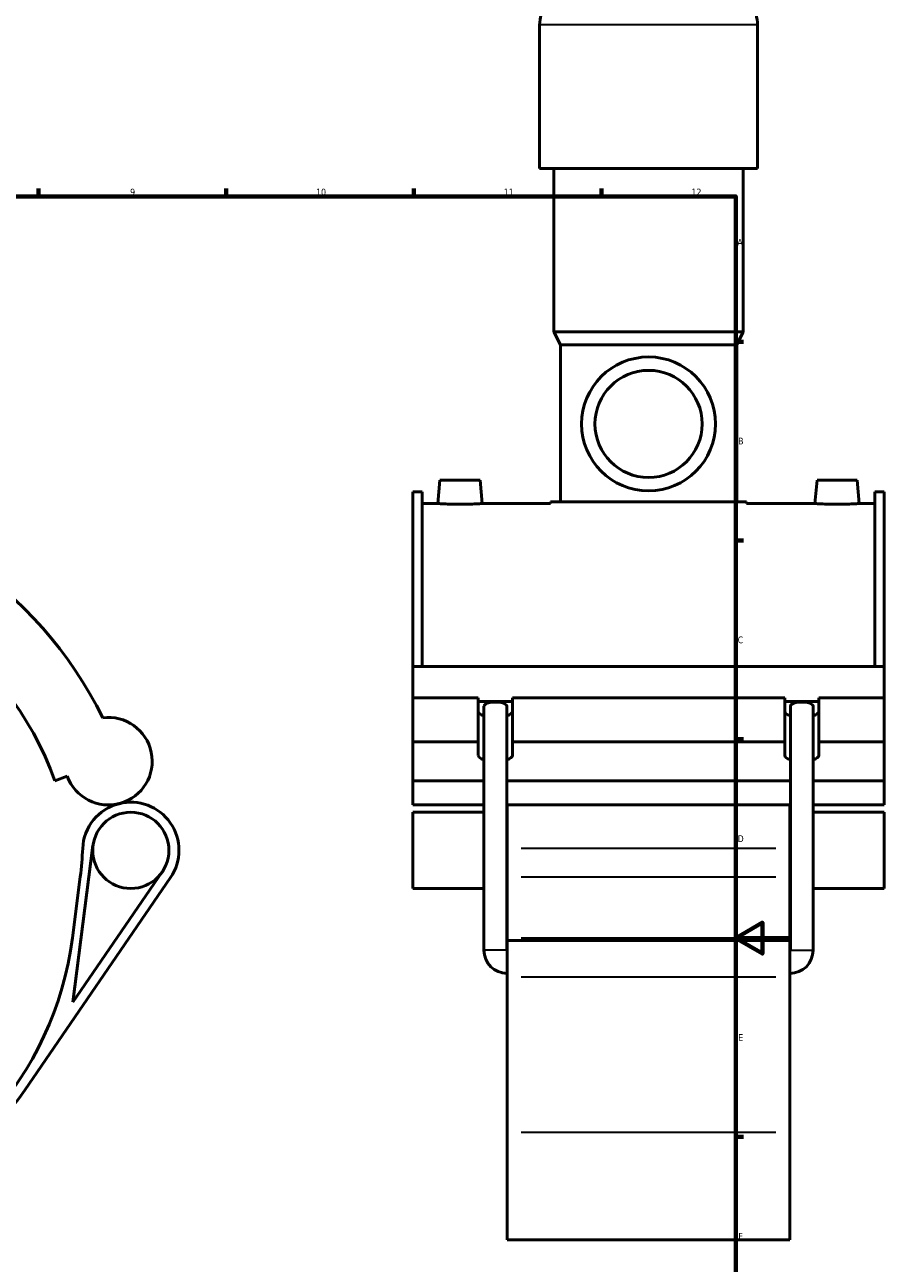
# Model space of a CAD drawing. Header units: millimetres. Extents: x 0 to 1017, y -235 to 1226.
# Tile 5 of 8: x 556 to 876, y 176 to 638. Entities that reach past the tile are written whole.
import ezdxf

# ---------------------------------------------------------------- set-up
doc = ezdxf.new("R2010")
doc.units = ezdxf.units.MM
for name, color, linetype, lineweight in [('Border (ISO)', 7, 'Continuous', 70), ('Visible (ISO)', 7, 'Continuous', 50), ('Visible Narrow (ISO)', 7, 'Continuous', 35)]:
    doc.layers.add(name, color=color, linetype=linetype, lineweight=lineweight)
doc.styles.add('Note Text (ISO)', font='tahoma.ttf')

# ---------------------------------------------------------------- blocks, each defined once
blk = doc.blocks.new('Borders Default Border')
at = {"layer": 'Border (ISO)'}
for p, q in [((560.67, 574), (560.67, 576.9)), ((630.75, 574), (630.75, 576.9)), ((700.83, 574), (700.83, 576.9)), ((770.92, 574), (770.92, 576.9)), ((821, 519.75), (823.9, 519.75)), ((821, 445.5), (823.9, 445.5)), ((821, 371.25), (823.9, 371.25)), ((821, 222.75), (823.9, 222.75))]:
    blk.add_line(p, q, dxfattribs=at)
at = {"layer": 'Border (ISO)', "flags": 128}
for points in [[(20, 20), (20, 574), (821, 574), (821, 20), (20, 20)], [(841, 297), (821, 297), (831, 302.77), (831, 291.23), (821, 297)]]:
    blk.add_lwpolyline(points, dxfattribs=at)
at = {"layer": 'Border (ISO)', "color": 232, "true_color": 0xca0064, "char_height": 2.5, "attachment_point": 7, "style": 'Note Text (ISO)'}
for s, insert in [('9', (594.88, 574.35)), ('10', (664.29, 574.35)), ('11', (734.37, 574.4)), ('12', (804.46, 574.4)), ('A', (821.59, 555.62)), ('B', (821.89, 481.37)), ('C', (821.73, 407.08)), ('D', (821.73, 332.88)), ('E', (821.94, 258.63)), ('F', (822, 184.38))]:
    blk.add_mtext(s, dxfattribs=dict(at, insert=insert))

msp = doc.modelspace()

# ---------------------------------------------------------------- linework, layer by layer
at = {"layer": 'Visible (ISO)'}
for p, q in [((747.797, 584.432), (747.797, 638.112)), ((829.13, 584.432), (829.13, 638.112)), ((829.13, 584.432), (747.797, 584.432)), ((753.084, 523.432), (753.084, 584.432)), ((823.844, 523.432), (823.844, 584.432)), ((823.844, 523.432), (753.084, 523.432)), ((755.524, 518.552), (753.084, 523.432)), ((821.404, 518.552), (823.844, 523.432)), ((821.404, 518.552), (755.524, 518.552)), ((755.524, 459.992), (755.524, 518.552)), ((821.404, 459.992), (821.404, 518.552)), ((710.564, 468.032), (709.798, 459.282)), ((710.564, 468.032), (725.564, 468.032)), ((725.564, 468.032), (726.329, 459.282)), ((851.364, 468.032), (850.598, 459.282)), ((866.364, 468.032), (851.364, 468.032)), ((866.364, 468.032), (867.129, 459.282)), ((700.464, 398.467), (700.464, 463.669)), ((703.984, 463.669), (700.464, 463.669)), ((703.984, 463.669), (703.984, 398.467)), ((872.944, 463.669), (872.944, 398.467)), ((876.464, 463.669), (872.944, 463.669)), ((876.464, 398.467), (876.464, 463.669)), ((703.984, 459.282), (709.798, 459.282)), ((726.329, 459.282), (751.864, 459.282)), ((825.064, 459.992), (751.864, 459.992)), ((751.864, 459.282), (751.864, 459.992)), ((825.064, 459.282), (825.064, 459.992)), ((825.064, 459.282), (850.598, 459.282)), ((867.129, 459.282), (872.944, 459.282)), ((700.464, 398.467), (876.464, 398.467)), ((700.464, 386.765), (700.464, 398.467)), ((876.464, 386.765), (876.464, 398.467)), ((700.464, 386.765), (724.889, 386.765)), ((700.464, 370.32), (700.464, 386.765)), ((724.889, 370.32), (724.889, 386.765)), ((724.889, 385.311), (737.639, 385.311)), ((737.639, 386.765), (737.639, 370.32)), ((737.639, 386.765), (839.289, 386.765)), ((839.289, 370.32), (839.289, 386.765)), ((839.289, 385.311), (852.039, 385.311)), ((852.039, 386.765), (852.039, 370.32)), ((852.039, 386.765), (876.464, 386.765)), ((876.464, 370.32), (876.464, 386.765)), ((727.014, 292.432), (727.014, 383.587)), ((735.514, 292.432), (735.514, 383.587)), ((841.414, 292.432), (841.414, 383.587)), ((849.914, 292.432), (849.914, 383.587)), ((700.464, 370.32), (724.889, 370.32)), ((700.464, 355.784), (700.464, 370.32)), ((724.889, 365.233), (724.889, 370.32)), ((737.639, 370.32), (737.639, 365.233)), ((737.639, 370.32), (839.289, 370.32)), ((839.289, 365.233), (839.289, 370.32)), ((852.039, 370.32), (852.039, 365.233)), ((852.039, 370.32), (876.464, 370.32)), ((876.464, 370.32), (876.464, 355.784)), ((566.814, 355.784), (571.422, 357.462)), ((727.014, 355.784), (700.464, 355.784)), ((700.464, 355.784), (700.464, 346.706)), ((841.414, 355.784), (735.514, 355.784)), ((876.464, 355.784), (849.914, 355.784)), ((876.464, 346.706), (876.464, 355.784)), ((700.464, 346.706), (727.014, 346.706)), ((700.464, 343.986), (700.464, 315.524)), ((700.464, 343.986), (727.014, 343.986)), ((735.514, 346.706), (841.414, 346.706)), ((735.514, 343.986), (735.664, 343.986)), ((735.664, 346.706), (735.664, 330.512)), ((841.264, 330.512), (841.264, 346.706)), ((841.264, 343.986), (841.414, 343.986)), ((849.914, 346.706), (876.464, 346.706)), ((849.914, 343.986), (876.464, 343.986)), ((876.464, 315.524), (876.464, 343.986)), ((573.497, 273.044), (581.013, 331.568)), ((735.664, 330.512), (735.664, 319.852)), ((841.264, 319.852), (841.264, 330.512)), ((555.538, 240.222), (609.957, 319.587)), ((576.255, 319.852), (573.335, 297.11)), ((606.864, 321.707), (573.497, 273.044)), ((735.664, 297.11), (735.664, 319.852)), ((841.264, 319.852), (841.264, 297.11)), ((700.464, 315.524), (727.014, 315.524)), ((735.514, 315.524), (735.664, 315.524)), ((841.264, 315.524), (841.414, 315.524)), ((849.914, 315.524), (876.464, 315.524)), ((735.664, 296.032), (735.664, 297.11)), ((841.264, 297.11), (841.264, 296.032)), ((735.664, 296.032), (735.664, 282.528)), ((735.664, 296.032), (841.264, 296.032)), ((841.264, 282.528), (841.264, 296.032)), ((735.664, 224.456), (735.664, 282.528)), ((841.264, 282.528), (841.264, 224.456)), ((735.664, 224.456), (735.664, 184.282)), ((841.264, 184.282), (841.264, 224.456)), ((735.664, 184.282), (841.264, 184.282))]:
    msp.add_line(p, q, dxfattribs=at)
for centre, radius in [((788.464, 489.032), 25), ((788.464, 489.032), 20), ((595.127, 329.755), 14.231)]:
    msp.add_circle(centre, radius, dxfattribs=at)
for centre, radius, start, end in [((761.379, 638.112), 13.582, 147.38758, 180), ((815.549, 638.112), 13.582, 0, 32.61242), ((449.353, 313.032), 150.637, 26.08123, 147.92972), ((449.353, 313.032), 125, 20, 160), ((586.783, 363.052), 16.346, 200, 97.49331), ((595.127, 329.755), 17.981, 104.06913, 177.58735), ((595.127, 329.755), 17.981, 325.56227, 104.06913), ((452.273, 335.774), 125, 352.68191, 357.58735), ((449.353, 313.032), 125, 213.28105, 352.68191), ((735.664, 292.432), 8.65, 180, 270), ((735.664, 292.432), 0.15, 180, 270), ((841.264, 292.432), 8.65, 270, 0), ((841.264, 292.432), 0.15, 270, 0), ((449.353, 313.032), 128.75, 223.46951, 325.56227)]:
    msp.add_arc(centre, radius, start, end, dxfattribs=at)
for centre, major_axis, ratio, start_param, end_param in [((731.264, 383.587), (4.25, 0), 0.3639702, 0, 3.1415927), ((845.664, 383.587), (4.25, 0), 0.3639702, 0, 3.1415927), ((731.264, 381.677), (-6.375, 0), 0.3420201, 0, 0.8410687), ((731.264, 381.677), (6.375, 0), 0.3420201, 5.4421166, 6.2831853), ((845.664, 381.677), (-6.375, 0), 0.3420201, 0, 0.8410687), ((845.664, 381.677), (6.375, 0), 0.3420201, 5.4421166, 6.2831853), ((731.264, 365.233), (-6.375, 0), 0.3420201, 0, 0.8410687), ((731.264, 365.233), (6.375, 0), 0.3420201, 5.4421166, 6.2831853), ((845.664, 365.233), (-6.375, 0), 0.3420201, 0, 0.8410687), ((845.664, 365.233), (6.375, 0), 0.3420201, 5.4421166, 6.2831853)]:
    msp.add_ellipse(centre, major_axis=major_axis, ratio=ratio, start_param=start_param, end_param=end_param, dxfattribs=at)
for points, knots in [([(726.329, 459.282), (726.329, 459.282), (726.122, 459.27), (725.281, 459.225), (724.646, 459.194), (723.179, 459.135), (722.25, 459.104), (720.212, 459.059), (719.103, 459.047), (717.024, 459.047), (715.916, 459.059), (713.878, 459.104), (712.948, 459.135), (711.482, 459.194), (710.847, 459.225), (710.005, 459.27), (709.798, 459.282), (709.798, 459.282)], [1.247241, 1.247241, 1.247241, 1.247241, 1.5589628, 1.5589628, 1.8706846, 1.8706846, 2.1825833, 2.1825833, 2.494482, 2.494482, 2.8063807, 2.8063807, 3.1182794, 3.1182794, 3.4300012, 3.4300012, 3.741723, 3.741723, 3.741723, 3.741723]), ([(867.129, 459.282), (867.129, 459.282), (866.922, 459.27), (866.081, 459.225), (865.446, 459.194), (863.979, 459.135), (863.05, 459.104), (861.012, 459.059), (859.903, 459.047), (858.864, 459.047), (857.824, 459.047), (856.716, 459.059), (854.678, 459.104), (853.748, 459.135), (852.282, 459.194), (851.647, 459.225), (850.805, 459.27), (850.598, 459.282), (850.598, 459.282)], [3.741723, 3.741723, 3.741723, 3.741723, 4.0534448, 4.0534448, 4.3651665, 4.3651665, 4.6770653, 4.6770653, 4.988964, 4.988964, 4.988964, 5.3008627, 5.3008627, 5.6127614, 5.6127614, 5.9244832, 5.9244832, 6.236205, 6.236205, 6.236205, 6.236205])]:
    msp.add_open_spline(points, degree=3, knots=knots, dxfattribs=at)
at = {"layer": 'Visible Narrow (ISO)'}
for p, q in [((828.63, 638.112), (748.298, 638.112)), ((835.984, 330.512), (740.944, 330.512)), ((740.944, 319.852), (835.984, 319.852)), ((740.944, 297.11), (835.984, 297.11)), ((735.461, 292.432), (727.066, 292.432)), ((841.466, 292.432), (849.861, 292.432)), ((740.944, 282.528), (835.984, 282.528)), ((740.944, 224.456), (835.984, 224.456))]:
    msp.add_line(p, q, dxfattribs=at)

# ---------------------------------------------------------------- block references
msp.add_blockref('Borders Default Border', (0, 0))

doc.saveas('drawing.dxf')
